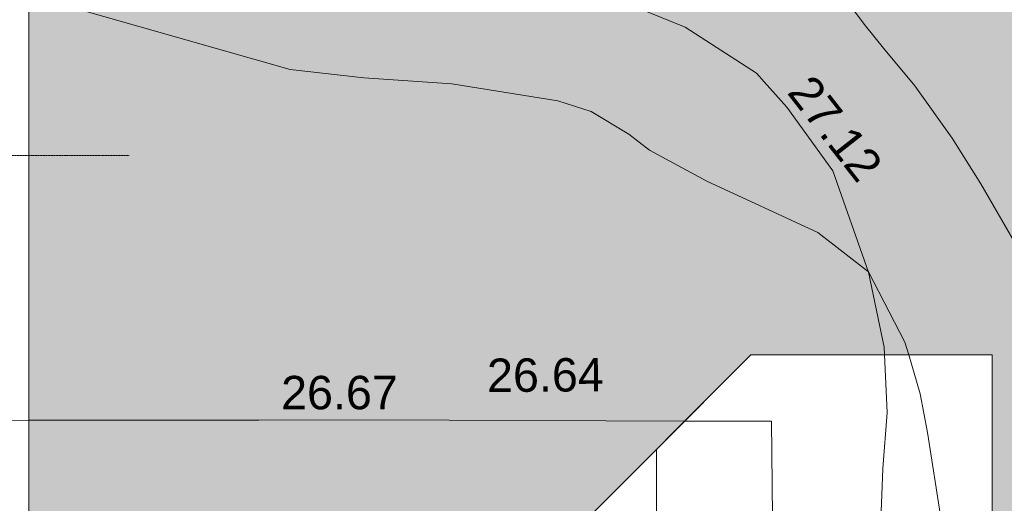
# Model space of a CAD drawing. Header units: millimetres. Extents: x -287732 to 520720, y -88450 to 287754.
# Tile 237 of 256: x 88754 to 99810, y 19220 to 24645. Entities that reach past the tile are written whole.
import ezdxf

# ---------------------------------------------------------------- set-up
doc = ezdxf.new("R2010")
doc.units = ezdxf.units.MM
doc.linetypes.add('Dash', pattern=[6, 3, -3])
doc.linetypes.add('IMPORT-UG_ELEC_STREET LIGHTING_QLB2 _2_', pattern=[2700, 1500, -300.0000000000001, 0, -250, 150, -300.0000000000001, 0, -200])
for name, color, linetype, lineweight, true_color in [('00_UAV_FOOTPATH', 7, 'Continuous', 9, 0xa50000), ('00_UAV_SLOPE_BOTTOM', 30, 'Continuous', 9, 0xff7f00), ('01_DTM_CONTOUR_MJR', 7, 'Continuous', 9, 0x7f3f00), ('01_DTM_CONTOUR_MNR', 7, 'Continuous', 9, 0xa5a552), ('12333-PUM-2D-U-0001-C01 - Rev2_REVIT IMPORT_dwg', 7, 'Continuous', 9, 0x767676), ('A_RHA_Line-RoomAreaSeperator', 4, 'Dash', 9, 0x00ffff)]:
    doc.layers.add(name, color=color, linetype=linetype, lineweight=lineweight, true_color=true_color)
doc.layers.add('A_RHA_Floor', color=7, linetype='Continuous', lineweight=9)
doc.layers.add('A_RHA_Site', color=7, linetype='Continuous', lineweight=9)
doc.styles.add('Swis721 Lt BT_2', font='swissl.ttf', dxfattribs={"height": 375})

# ---------------------------------------------------------------- blocks, each defined once
blk = doc.blocks.new('12333-PUM-2D-U-0001-C01 - Rev2_REVIT IMPORT_dwg_MGS62954_T2_Galway_ITM_3d_Rev1-2077680-Site Location Plan Proposed')
at = {"layer": '00_UAV_FOOTPATH', "color": 254, "true_color": 0xcccccc, "flags": 128}
for points in [[(533968742.7295002, 725574397.8715001), (533972870.7295003, 725574333.8715001), (533973741.1404693, 725574316.6321561), (533977818.7295002, 725574235.8715001), (533978740.0307135, 725574224.9016196), (533983277.7295002, 725574170.8715003), (533983739.4126881, 725574161.6144856), (533988737.6945366, 725574061.3960452), (533988813.7295001, 725574059.8715003), (533991156.2511514, 725574020.8171735)], [(533991156.2511514, 725574020.8171735), (533993736.9705148, 725573977.7916344), (533994989.4740002, 725573956.9100001), (533998517.3973077, 725573883.2810501)]]:
    blk.add_lwpolyline(points, dxfattribs=at)
at = {"layer": '00_UAV_FOOTPATH', "color": 254, "true_color": 0xeaeaea, "flags": 128}
blk.add_lwpolyline([(533998517.3973077, 725573883.2810501), (533998735.8376026, 725573878.7221274), (533999493.4740002, 725573862.9100002), (533999473.4740001, 725571015.9100001), (533999677.4740003, 725571002.91), (533999659.8670683, 725569813.3261681), (533999606.4740003, 725566205.9100001), (533999355.4740001, 725566197.9100001), (533999351.2705108, 725565057.0129316), (533999343.4740001, 725562940.9100001), (533999296.0915287, 725560057.4712343), (533999288.4740002, 725559593.9100001), (533999215.4740002, 725555281.9100003), (533999209.8275139, 725555058.394369), (533999162.4740002, 725553183.9100002), (533999370.4740002, 725553184.9100001), (533999327.8654141, 725551379.8766139)], dxfattribs=at)
at = {"layer": '00_UAV_SLOPE_BOTTOM', "color": 254, "true_color": 0xcccccc, "flags": 128}
blk.add_lwpolyline([(533995494.3815554, 725579050.3772737), (533997895.7295001, 725578602.8715004), (533998598.7295002, 725578301.8715004), (533999392.7295001, 725577769.8715004), (533999475.5945913, 725577673.3199828), (533999725.7295003, 725577381.8715003), (534000228.7295002, 725576658.8715003), (534000610.7295004, 725575517.8715), (534000770.7295002, 725574672.8715003), (534000773.0782406, 725574586.9076006)], dxfattribs=at)
at = {"layer": '00_UAV_SLOPE_BOTTOM', "color": 254, "true_color": 0xeaeaea, "flags": 128}
blk.add_lwpolyline([(534000773.0782406, 725574586.9076006), (534000790.7295001, 725573940.8715003), (534000732.7295002, 725573312.8715003), (534000715.5616934, 725573017.4091446), (534000537.7295001, 725569956.8715003), (534000514.1396468, 725568024.2906251), (534000471.7295001, 725564549.8715003), (534000415.8660722, 725563026.2729285), (534000270.7295002, 725559067.8715001), (534000396.0272601, 725558036.6329676), (534000435.7295001, 725557709.8715003), (534000553.7295002, 725557010.8715001), (534000715.7295002, 725556288.8715004), (534000895.7295002, 725555254.8715004), (534001248.6510209, 725553111.4216017), (534001540.597231, 725551338.3019749)], dxfattribs=at)
at = {"layer": '01_DTM_CONTOUR_MJR', "color": 254, "true_color": 0xcccccc, "flags": 128}
blk.add_lwpolyline([(534002534.7295814, 725575320.8900436), (534001889.2183811, 725576484.5719246), (534001574.2684838, 725577003.1174803), (534001167.6426671, 725577597.6426672), (534000821.7046828, 725578026.2599628), (534000625.0831283, 725578281.8362514), (534000307.8785979, 725578720.1477673), (534000043.9764954, 725578979.3084913), (533999573.9661592, 725579349.4674118), (533999131.8342765, 725579689.7567223), (533998713.809982, 725579889.5153338), (533997997.4261625, 725580057.6452761), (533996537.2049862, 725580399.2079223), (533995737.9469549, 725580606.343962), (533994418.0190225, 725580858.9679), (533991282.8049758, 725581271.0809174)], dxfattribs=at)
at = {"layer": '01_DTM_CONTOUR_MNR', "color": 254, "true_color": 0xcccccc, "flags": 128}
blk.add_lwpolyline([(534001045.5940173, 725574582.1508201), (534001006.0386137, 725574725.8785292), (534000610.0000002, 725575520.0000002), (534000047.8216277, 725575970.6764287), (533998813.6962047, 725576570.5492343), (533998174.7054082, 725576927.5506642), (533997947.5763678, 725577112.1378707), (533997529.9830915, 725577372.9807432), (533997157.3141834, 725577498.6019862), (533995968.7848437, 725577710.4211292), (533994984.0486975, 725577794.6679946), (533994155.3940763, 725577902.9367387), (533991239.5432464, 725578792.6181036)], dxfattribs=at)
at = {"layer": '01_DTM_CONTOUR_MNR', "color": 254, "true_color": 0xeaeaea, "flags": 128}
blk.add_lwpolyline([(534001830.3235883, 725565781.5012084), (534001758.8976005, 725566337.4835036), (534001554.4629124, 725569083.0913813), (534001513.6656561, 725570433.3631452), (534001377.7300568, 725572723.167641), (534001241.2157723, 725573708.2966262), (534001166.4664885, 725574142.9510703), (534001045.5940173, 725574582.1508201)], dxfattribs=at)
at = {"layer": '00_UAV_FOOTPATH', "color": 251, "true_color": 0x666666, "char_height": 375, "width": 1495.902363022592, "attachment_point": 1, "line_spacing_factor": 1.005061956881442, "style": 'Swis721 Lt BT_2'}
for s, insert, rotation in [('26.64', (533996309.4902953, 725574621.8452013), 359.3865415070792), ('26.67', (533993995.1910577, 725574468.785031), 359.0448580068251)]:
    blk.add_mtext(s, dxfattribs=dict(at, insert=insert, rotation=rotation))
at = {"layer": '00_UAV_SLOPE_BOTTOM', "color": 251, "true_color": 0x666666, "insert": (534000021.4547849, 725577772.2594253), "char_height": 375, "width": 1495.902363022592, "attachment_point": 1, "rotation": 307.05895313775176, "line_spacing_factor": 1.005061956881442, "style": 'Swis721 Lt BT_2'}
blk.add_mtext('27.12', dxfattribs=at)
blk = doc.blocks.new('12333-PUM-2D-U-0001-C01 - Rev2_REVIT IMPORT_dwg-1620468-Site Location Plan Proposed')
blk.add_blockref('12333-PUM-2D-U-0001-C01 - Rev2_REVIT IMPORT_dwg_MGS62954_T2_Galway_ITM_3d_Rev1-2077680-Site Location Plan Proposed', (-533641079.6498471, -725615854.3561786))
blk = doc.blocks.new('Ground Floor Site Elements 4 - Ground Floor Site Elements 1-1291089-Site Location Plan Proposed')
at = {"layer": 'A_RHA_Site', "color": 253, "true_color": 0xaaaaaa}
blk.add_arc((98274.54442391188, 21888.5734504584), 3400.000000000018, 5.7886095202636e-13, 90.00000000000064, dxfattribs=at)
blk = doc.blocks.new('Ground Floor Site Elements 5 - Ground Floor Site Elements 1-1291500-Site Location Plan Proposed')
at = {"layer": 'A_RHA_Site', "true_color": 0xc0c0c0, "transparency": 33554432}
blk.add_hatch(color=9, dxfattribs=at).paths.add_polyline_path([(101674.544423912, -4413.339822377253), (101674.544423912, -2673.603780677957), (101457.783507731, -2673.31805966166), (101461.8787905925, 433.5491335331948), (101674.544423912, 433.5491336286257), (101668.3413082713, 22093.8603416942), (101649.7545958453, 22298.39816332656), (101618.8521075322, 22501.44057902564), (101575.7466031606, 22702.2467090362), (101520.595370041, 22900.08383356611), (101453.5996490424, 23094.2300664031), (101375.0039002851, 23283.9769889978), (101285.0949111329, 23468.63223540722), (101184.2007497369, 23647.52201866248), (101072.6895679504, 23819.99358934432), (100950.9682579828, 23985.41761739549), (100733.7848329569, 24234.2269180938), (100678.7074799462, 24292.73650649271), (100529.1614619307, 24433.50999424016), (100371.388590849, 24564.99728452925), (100046.886348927, 24789.57032568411), (100033.492992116, 24798.22977628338), (99854.60320886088, 24899.12393767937), (99669.94796245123, 24989.03292683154), (99480.20103985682, 25067.62867558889), (99286.0548070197, 25134.62439658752), (99088.2176824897, 25189.77562970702), (98887.41155247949, 25232.88113407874), (98684.36913678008, 25263.7836223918), (98479.83131514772, 25282.37033481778), (98274.54442391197, 25288.57345045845), (93641.88877017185, 25294.86124056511), (93531.33231231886, 25313.64553827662), (93423.57418431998, 25344.69012015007), (93319.96950715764, 25387.604582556), (93221.82116975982, 25441.84925123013), (93130.36344441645, 25506.74196799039), (93046.74646508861, 25581.4666692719), (92972.0217638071, 25665.08364859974), (92907.12904704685, 25756.5413739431), (92852.88437837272, 25854.68971134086), (92809.96991596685, 25958.29438850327), (92778.92533409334, 26066.05251650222), (92760.14103638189, 26176.60897435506), (92753.85324627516, 26288.57345045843), (92753.85324627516, 29639.72878646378), (92724.54442391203, 29639.72878646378), (92734.54442391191, 35839.72878646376), (92753.85324627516, 35842.32925874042), (92753.85324627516, 36789.72878646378), (92650.96803028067, 36789.72878646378), (92734.54442391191, 36764.46481787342), (88867.67383388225, 36764.46481787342), (88858.30180899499, 36764.46481787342), (88858.30180899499, 18340.34986028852), (94418.02919638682, 18340.34986028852), (96963.61360865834, 20885.93427255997), (99674.544423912, 20885.93427255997), (99674.544423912, -3703.322774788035), (101461.8787904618, -4337.84170978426)])
at = {"layer": 'A_RHA_Site', "color": 253, "true_color": 0xaaaaaa}
for p, q in [((88858.30180899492, 36789.72878646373), (88858.30180899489, 18340.34986028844)), ((88858.30180899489, 18340.34986028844), (88858.30180899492, 36764.46481787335)), ((96963.61360865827, 20885.93427256), (95903.05521156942, 19825.37587547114)), ((99674.54442391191, 20885.93427256), (96963.61360865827, 20885.93427256))]:
    blk.add_line(p, q, dxfattribs=at)
at = {"layer": 'A_RHA_Site', "color": 254, "true_color": 0xdddddd}
for p, q in [((94703.05521156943, 18625.37587547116), (96963.61360865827, 20885.93427256)), ((96963.61360865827, 20885.93427256), (99674.54442391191, 20885.93427256)), ((99674.54442391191, 20885.93427256), (99674.5444239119, -2551.689641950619)), ((99674.5444239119, -2551.689641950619), (99674.54442391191, 20885.93427256)), ((95903.05521156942, 19825.37587547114), (94703.05521156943, 18625.37587547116))]:
    blk.add_line(p, q, dxfattribs=at)
at = {"layer": 'A_RHA_Site', "color": 253, "true_color": 0xaaaaaa}
blk.add_arc((98274.54442391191, 21888.57345045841), 3400.000000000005, 359.9999999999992, 89.9999999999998, dxfattribs=at)

msp = doc.modelspace()

# ---------------------------------------------------------------- linework, layer by layer
at = {"layer": 'A_RHA_Floor', "color": 254, "true_color": 0xdddddd}
for p, q in [((94703.05521156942, 18625.37587547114), (96963.61360865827, 20885.93427256)), ((99674.5444239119, 20885.93427256), (99674.5444239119, -2551.689641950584))]:
    msp.add_line(p, q, dxfattribs=at)
at = {"layer": 'A_RHA_Floor', "color": 253, "true_color": 0xaaaaaa}
msp.add_line((96963.61360865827, 20885.93427256), (99674.5444239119, 20885.93427256), dxfattribs=at)
at = {"layer": 'A_RHA_Floor', "color": 7, "true_color": 0xf1f1f1}
msp.add_line((95903.05521156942, 19825.37587547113), (95903.05521156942, -2551.689641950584), dxfattribs=at)
at = {"layer": 'A_RHA_Line-RoomAreaSeperator'}
msp.add_line((89983.49884341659, 23120.95558491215), (88583.30180899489, 23120.95558491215), dxfattribs=at)

# ---------------------------------------------------------------- block references
at = {"layer": '12333-PUM-2D-U-0001-C01 - Rev2_REVIT IMPORT_dwg', "color": 254, "linetype": 'IMPORT-UG_ELEC_STREET LIGHTING_QLB2 _2_', "true_color": 0xffd4d4, "rotation": 0.9999999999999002}
msp.add_blockref('12333-PUM-2D-U-0001-C01 - Rev2_REVIT IMPORT_dwg-1620468-Site Location Plan Proposed', (-261895.0770586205, 55869.5817132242), dxfattribs=at)
at = {"layer": 'A_RHA_Site', "color": 253, "true_color": 0xaaaaaa}
for name in ['Ground Floor Site Elements 5 - Ground Floor Site Elements 1-1291500-Site Location Plan Proposed', 'Ground Floor Site Elements 4 - Ground Floor Site Elements 1-1291089-Site Location Plan Proposed']:
    msp.add_blockref(name, (0, 0), dxfattribs=at)

doc.saveas('drawing.dxf')
